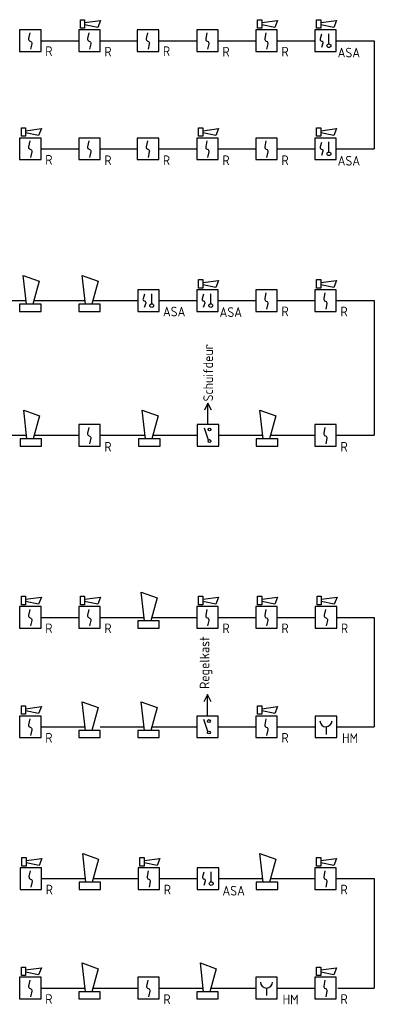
# Model space of a CAD drawing. Header units: millimetres. Extents: x 858 to 72966, y -1876 to 43982.
# Tile 4 of 5: x 32768 to 39376, y 20568 to 38883. Entities that reach past the tile are written whole.
import ezdxf
from ezdxf.enums import TextEntityAlignment as Align

# ---------------------------------------------------------------- set-up
doc = ezdxf.new("R2010")
doc.units = ezdxf.units.MM
doc.header["$LTSCALE"] = 100
doc.layers.add('EL6511--', color=3, linetype='Continuous')
doc.styles.add('STABICAD-018', font='ISOCP.SHX', dxfattribs={"height": 180})

# ---------------------------------------------------------------- blocks, each defined once
blk = doc.blocks.new('VB655IS2')
at = {"color": 0, "linetype": 'Continuous'}
blk.add_lwpolyline([(-1.67, 2.33), (-1.67, 3.91), (-0.89, 3.91), (-0.89, 2.33)], close=True, dxfattribs=at)
blk.add_lwpolyline([(-0.89, 3.37), (2.06, 3.76), (1.54, 2.45), (-0.89, 2.95)], dxfattribs=at)
blk = doc.blocks.new('*U30')
at = {"color": 0, "linetype": 'Continuous'}
for p, q in [((-2, 2), (-2, -2)), ((2, 2), (-2, 2)), ((2, -2), (2, 2)), ((-2, -2), (2, -2))]:
    blk.add_line(p, q, dxfattribs=at)
blk.add_lwpolyline([(-0.12, 1.47), (-0.34, 0.38, 0.399092), (-0.04, -0.09, -0.403068), (0.25, -0.56), (0.02, -1.6)], format="xyb", dxfattribs=at)
at = {"color": 0, "linetype": 'Continuous', "lineweight": 100}
blk.add_blockref('VB655IS2', (0, 0), dxfattribs=at)
at = {"color": 0, "linetype": 'Continuous', "style": 'STABICAD-018'}
for tag, p in [('CODING1', (-1.22, 12.19)), ('CODING2', (-0.95, 9.73)), ('ARTICLECODE', (0.78, 6.96)), ('FIREPROTECTION_PANEL', (0.78, 4.65)), ('FIREPROTECTION_ZONE', (0.05, 2.88)), ('FIREPROTECTION_HARDWARENUMBER', (5.42, -4.4))]:
    blk.add_attdef(tag, text='', height=1.8, dxfattribs=at).set_placement(p, align=Align.MIDDLE)
blk.add_attdef('TEXT1', (3.46, -3.38), '', height=1.8, dxfattribs=at)
blk = doc.blocks.new('VB654ASG')
at = {"color": 0, "linetype": 'Continuous'}
blk.add_lwpolyline([(-0.74, 2.33), (-1.33, 7.67), (1.62, 6.6), (0.44, 2.33)], dxfattribs=at)
blk.add_lwpolyline([(2, 1), (2, 2.33), (-2, 2.33), (-2, 1)], close=True, dxfattribs=at)
at = {"color": 0, "linetype": 'Continuous', "style": 'STABICAD-018'}
for tag, p in [('CODING1', (4.74, 13.37)), ('CODING2', (5.02, 10.91)), ('ARTICLECODE', (6.53, 8.71)), ('FIREPROTECTION_PANEL', (6.53, 6.4)), ('FIREPROTECTION_ZONE', (6.01, 4.06)), ('FIREPROTECTION_HARDWARENUMBER', (13.57, -0.71))]:
    blk.add_attdef(tag, text='', height=1.8, dxfattribs=at).set_placement(p, align=Align.MIDDLE)
blk = doc.blocks.new('VB653HAM')
at = {"color": 0, "linetype": 'Continuous'}
for p, q in [((-2, 5), (-2, 1)), ((2, 5), (-2, 5)), ((2, 1), (2, 5)), ((0, 3), (0, 1.59)), ((-2, 1), (2, 1))]:
    blk.add_line(p, q, dxfattribs=at)
for major_axis, ratio, start_param, end_param in [((-0.795, 0.795), 0.999959, 0.785419, 2.356174), ((0.819, 0.819), 0.942311, 3.956683, 5.468095)]:
    blk.add_ellipse((0, 4.12), major_axis=major_axis, ratio=ratio, start_param=start_param, end_param=end_param, dxfattribs=at)
at = {"color": 0, "linetype": 'Continuous', "style": 'STABICAD-018'}
for tag, p in [('CODING1', (-0.94, 16.07)), ('CODING2', (-0.67, 13.61)), ('ARTICLECODE', (0.81, 11.29)), ('FIREPROTECTION_PANEL', (0.81, 8.98)), ('FIREPROTECTION_ZONE', (0.33, 6.76)), ('FIREPROTECTION_HARDWARENUMBER', (8.6, 4.46))]:
    blk.add_attdef(tag, text='', height=1.8, dxfattribs=at).set_placement(p, align=Align.MIDDLE)
blk.add_attdef('TEXT1', (2.86, 0.02), '', height=1.8, dxfattribs=at)
blk = doc.blocks.new('VB654UEH')
at = {"color": 0, "linetype": 'Continuous'}
for p, q in [((-2, 5), (-2, 1)), ((2, 5), (-2, 5)), ((-0.88, 2.92), (1.33, 3.67)), ((2, 1), (2, 5)), ((6, 3), (4.67, 3.67)), ((2, 3), (6, 3)), ((4.67, 2.33), (6, 3)), ((-2, 1), (2, 1))]:
    blk.add_line(p, q, dxfattribs=at)
for centre in [(-1.07, 2.73), (1.07, 2.73)]:
    blk.add_circle(centre, 0.267, dxfattribs=at)
at = {"color": 0, "linetype": 'Continuous', "style": 'STABICAD-018'}
for tag, p in [('CODING1', (-0.47, 15.78)), ('CODING2', (-0.2, 13.32)), ('ARTICLECODE', (1.45, 11.06)), ('FIREPROTECTION_PANEL', (1.45, 8.74)), ('FIREPROTECTION_ZONE', (0.8, 6.48)), ('FIREPROTECTION_HARDWARENUMBER', (8.08, 0.39))]:
    blk.add_attdef(tag, text='', height=1.8, dxfattribs=at).set_placement(p, align=Align.MIDDLE)
blk = doc.blocks.new('*U33')
at = {"color": 0, "linetype": 'Continuous'}
for p, q in [((-2, 2), (-2, -2)), ((2, 2), (-2, 2)), ((2, -2), (2, 2)), ((0.61, -0.6), (0.61, 1.27)), ((-2, -2), (2, -2))]:
    blk.add_line(p, q, dxfattribs=at)
blk.add_lwpolyline([(-0.75, 1.19), (-1.01, 0.35, 0.457698), (-0.76, -0.06, -0.462378), (-0.51, -0.46), (-0.78, -1.27)], format="xyb", dxfattribs=at)
blk.add_ellipse((0.61, -0.93), major_axis=(0.367, 0), ratio=0.909091, dxfattribs=at)
blk.add_blockref('VB655IS2', (0, 0), dxfattribs=at)
at = {"color": 0, "linetype": 'Continuous', "style": 'STABICAD-018'}
for tag, p in [('CODING1', (0.43, 11.73)), ('CODING2', (0.71, 9.27)), ('ARTICLECODE', (2.21, 7.03)), ('FIREPROTECTION_PANEL', (2.21, 4.72)), ('FIREPROTECTION_ZONE', (1.7, 2.42)), ('FIREPROTECTION_HARDWARENUMBER', (13.46, 0.27))]:
    blk.add_attdef(tag, text='', height=1.8, dxfattribs=at).set_placement(p, align=Align.MIDDLE)
blk.add_attdef('TEXT1', (3.53, -3.38), '', height=1.8, dxfattribs=at)
blk = doc.blocks.new('VB653ORM')
at = {"color": 0, "linetype": 'Continuous'}
for p, q in [((-2, 2), (-2, -2)), ((2, 2), (-2, 2)), ((2, -2), (2, 2)), ((-2, -2), (2, -2))]:
    blk.add_line(p, q, dxfattribs=at)
blk.add_lwpolyline([(-0.12, 1.47), (-0.34, 0.38, 0.399092), (-0.04, -0.09, -0.403068), (0.25, -0.56), (0.02, -1.6)], format="xyb", dxfattribs=at)
at = {"color": 0, "linetype": 'Continuous', "style": 'STABICAD-018'}
for tag, p in [('CODING1', (-1.22, 12.19)), ('CODING2', (-0.95, 9.73)), ('ARTICLECODE', (0.78, 6.96)), ('FIREPROTECTION_PANEL', (0.78, 4.65)), ('FIREPROTECTION_ZONE', (0.05, 2.88)), ('FIREPROTECTION_HARDWARENUMBER', (5.42, -4.4))]:
    blk.add_attdef(tag, text='', height=1.8, dxfattribs=at).set_placement(p, align=Align.MIDDLE)
blk.add_attdef('TEXT1', (3.46, -3.38), '', height=1.8, dxfattribs=at)
blk = doc.blocks.new('VB653MSM')
at = {"color": 0, "linetype": 'Continuous'}
for p, q in [((-2, 2), (-2, -2)), ((2, 2), (-2, 2)), ((2, -2), (2, 2)), ((0.61, -0.6), (0.61, 1.27)), ((-2, -2), (2, -2))]:
    blk.add_line(p, q, dxfattribs=at)
blk.add_lwpolyline([(-0.75, 1.19), (-1.01, 0.35, 0.457698), (-0.76, -0.06, -0.462378), (-0.51, -0.46), (-0.78, -1.27)], format="xyb", dxfattribs=at)
blk.add_ellipse((0.61, -0.93), major_axis=(0.367, 0), ratio=0.909091, dxfattribs=at)
at = {"color": 0, "linetype": 'Continuous', "style": 'STABICAD-018'}
for tag, p in [('CODING1', (0.43, 11.73)), ('CODING2', (0.71, 9.27)), ('ARTICLECODE', (2.21, 7.03)), ('FIREPROTECTION_PANEL', (2.21, 4.72)), ('FIREPROTECTION_ZONE', (1.7, 2.42)), ('FIREPROTECTION_HARDWARENUMBER', (13.46, 0.27))]:
    blk.add_attdef(tag, text='', height=1.8, dxfattribs=at).set_placement(p, align=Align.MIDDLE)
blk.add_attdef('TEXT1', (3.53, -3.38), '', height=1.8, dxfattribs=at)
blk = doc.blocks.new('*U125')
at = {"color": 0, "linetype": 'Continuous'}
for p, q in [((-2, 2), (-2, -2)), ((2, 2), (-2, 2)), ((2, -2), (2, 2)), ((-2, -2), (2, -2))]:
    blk.add_line(p, q, dxfattribs=at)
blk.add_lwpolyline([(-0.12, 1.47), (-0.34, 0.38, 0.399092), (-0.04, -0.09, -0.403068), (0.25, -0.56), (0.02, -1.6)], format="xyb", dxfattribs=at)
at = {"color": 0, "linetype": 'Continuous', "lineweight": 100}
blk.add_blockref('VB655IS2', (0, 0), dxfattribs=at)
at = {"color": 0, "linetype": 'Continuous', "style": 'STABICAD-018'}
for tag, p in [('CODING1', (-1.22, 12.19)), ('CODING2', (-0.95, 9.73)), ('ARTICLECODE', (0.78, 6.96)), ('FIREPROTECTION_PANEL', (0.78, 4.65)), ('FIREPROTECTION_ZONE', (0.05, 2.88)), ('FIREPROTECTION_HARDWARENUMBER', (5.42, -4.4))]:
    blk.add_attdef(tag, text='', height=1.8, dxfattribs=at).set_placement(p, align=Align.MIDDLE)
blk.add_attdef('TEXT1', (3.46, -3.38), '', height=1.8, dxfattribs=at)
blk = doc.blocks.new('*U126')
at = {"color": 0, "linetype": 'Continuous'}
for p, q in [((-2, 2), (-2, -2)), ((2, 2), (-2, 2)), ((2, -2), (2, 2)), ((-2, -2), (2, -2))]:
    blk.add_line(p, q, dxfattribs=at)
blk.add_lwpolyline([(-0.12, 1.47), (-0.34, 0.38, 0.399092), (-0.04, -0.09, -0.403068), (0.25, -0.56), (0.02, -1.6)], format="xyb", dxfattribs=at)
at = {"color": 0, "linetype": 'Continuous', "lineweight": 100}
blk.add_blockref('VB655IS2', (0, 0), dxfattribs=at)
at = {"color": 0, "linetype": 'Continuous', "style": 'STABICAD-018'}
for tag, p in [('CODING1', (-1.22, 12.19)), ('CODING2', (-0.95, 9.73)), ('ARTICLECODE', (0.78, 6.96)), ('FIREPROTECTION_PANEL', (0.78, 4.65)), ('FIREPROTECTION_ZONE', (0.05, 2.88)), ('FIREPROTECTION_HARDWARENUMBER', (5.42, -4.4))]:
    blk.add_attdef(tag, text='', height=1.8, dxfattribs=at).set_placement(p, align=Align.MIDDLE)
blk.add_attdef('TEXT1', (3.46, -3.38), '', height=1.8, dxfattribs=at)
blk = doc.blocks.new('*U127')
at = {"color": 0, "linetype": 'Continuous'}
for p, q in [((-2, 2), (-2, -2)), ((2, 2), (-2, 2)), ((2, -2), (2, 2)), ((-2, -2), (2, -2))]:
    blk.add_line(p, q, dxfattribs=at)
blk.add_lwpolyline([(-0.12, 1.47), (-0.34, 0.38, 0.399092), (-0.04, -0.09, -0.403068), (0.25, -0.56), (0.02, -1.6)], format="xyb", dxfattribs=at)
at = {"color": 0, "linetype": 'Continuous', "lineweight": 100}
blk.add_blockref('VB655IS2', (0, 0), dxfattribs=at)
at = {"color": 0, "linetype": 'Continuous', "style": 'STABICAD-018'}
for tag, p in [('CODING1', (-1.22, 12.19)), ('CODING2', (-0.95, 9.73)), ('ARTICLECODE', (0.78, 6.96)), ('FIREPROTECTION_PANEL', (0.78, 4.65)), ('FIREPROTECTION_ZONE', (0.05, 2.88)), ('FIREPROTECTION_HARDWARENUMBER', (5.42, -4.4))]:
    blk.add_attdef(tag, text='', height=1.8, dxfattribs=at).set_placement(p, align=Align.MIDDLE)
blk.add_attdef('TEXT1', (3.46, -3.38), '', height=1.8, dxfattribs=at)
blk = doc.blocks.new('*U128')
at = {"color": 0, "linetype": 'Continuous'}
for p, q in [((-2, 2), (-2, -2)), ((2, 2), (-2, 2)), ((2, -2), (2, 2)), ((-2, -2), (2, -2))]:
    blk.add_line(p, q, dxfattribs=at)
blk.add_lwpolyline([(-0.12, 1.47), (-0.34, 0.38, 0.399092), (-0.04, -0.09, -0.403068), (0.25, -0.56), (0.02, -1.6)], format="xyb", dxfattribs=at)
at = {"color": 0, "linetype": 'Continuous', "lineweight": 100}
blk.add_blockref('VB655IS2', (0, 0), dxfattribs=at)
at = {"color": 0, "linetype": 'Continuous', "style": 'STABICAD-018'}
for tag, p in [('CODING1', (-1.22, 12.19)), ('CODING2', (-0.95, 9.73)), ('ARTICLECODE', (0.78, 6.96)), ('FIREPROTECTION_PANEL', (0.78, 4.65)), ('FIREPROTECTION_ZONE', (0.05, 2.88)), ('FIREPROTECTION_HARDWARENUMBER', (5.42, -4.4))]:
    blk.add_attdef(tag, text='', height=1.8, dxfattribs=at).set_placement(p, align=Align.MIDDLE)
blk.add_attdef('TEXT1', (3.46, -3.38), '', height=1.8, dxfattribs=at)
blk = doc.blocks.new('*U131')
at = {"color": 0, "linetype": 'Continuous'}
for p, q in [((-2, 2), (-2, -2)), ((2, 2), (-2, 2)), ((2, -2), (2, 2)), ((-2, -2), (2, -2))]:
    blk.add_line(p, q, dxfattribs=at)
blk.add_lwpolyline([(-0.12, 1.47), (-0.34, 0.38, 0.399092), (-0.04, -0.09, -0.403068), (0.25, -0.56), (0.02, -1.6)], format="xyb", dxfattribs=at)
at = {"color": 0, "linetype": 'Continuous', "lineweight": 100}
blk.add_blockref('VB655IS2', (0, 0), dxfattribs=at)
at = {"color": 0, "linetype": 'Continuous', "style": 'STABICAD-018'}
for tag, p in [('CODING1', (-1.22, 12.19)), ('CODING2', (-0.95, 9.73)), ('ARTICLECODE', (0.78, 6.96)), ('FIREPROTECTION_PANEL', (0.78, 4.65)), ('FIREPROTECTION_ZONE', (0.05, 2.88)), ('FIREPROTECTION_HARDWARENUMBER', (5.42, -4.4))]:
    blk.add_attdef(tag, text='', height=1.8, dxfattribs=at).set_placement(p, align=Align.MIDDLE)
blk.add_attdef('TEXT1', (3.46, -3.38), '', height=1.8, dxfattribs=at)

msp = doc.modelspace()

# ---------------------------------------------------------------- linework, layer by layer
at = {"layer": 'EL6511--', "color": 1}
for points in [[(33168, 38492), (33868, 38492)], [(34268, 38492), (34968, 38492)], [(34268, 38492), (34968, 38492)], [(35368, 38492), (36068, 38492)], [(36468, 38492), (37168, 38492)], [(36468, 38492), (37168, 38492)], [(37568, 38492), (38268, 38492)], [(37568, 38492), (38268, 38492)], [(38668, 38492), (39376, 38492)], [(39376, 38492), (39376, 36481)], [(33159, 36481), (33859, 36481)], [(34259, 36481), (34968, 36481)], [(35368, 36481), (36068, 36481)], [(35376, 36481), (36076, 36481)], [(36468, 36481), (37168, 36481)], [(37568, 36481), (38268, 36481)], [(38676, 36481), (39376, 36481)], [(32068, 33657), (32886, 33657)], [(33030, 33657), (33986, 33657)], [(34130, 33657), (34968, 33657)], [(35368, 33657), (36068, 33657)], [(36468, 33657), (37168, 33657)], [(37568, 33657), (38268, 33657)], [(38668, 33657), (39376, 33657)], [(39376, 33657), (39376, 31152)], [(32077, 31152), (32895, 31152)], [(33039, 31152), (33868, 31152)], [(34268, 31152), (35104, 31152)], [(35248, 31152), (36077, 31152)], [(36477, 31152), (37295, 31152)], [(37439, 31152), (38268, 31152)], [(38668, 31152), (39376, 31152)], [(33168, 27766), (33868, 27766)], [(34268, 27766), (35086, 27766)], [(35230, 27766), (36068, 27766)], [(36468, 27766), (37168, 27766)], [(37568, 27766), (38276, 27766)], [(38676, 27766), (39376, 27766)], [(39376, 27766), (39376, 25730)], [(33168, 25730), (33986, 25730)], [(34268, 25730), (35086, 25730)], [(35230, 25730), (36068, 25730)], [(36468, 25730), (37168, 25730)], [(37568, 25730), (38276, 25730)], [(38676, 25730), (39376, 25730)], [(33168, 22906), (33986, 22906)], [(34130, 22906), (34968, 22906)], [(35368, 22906), (36068, 22906)], [(36468, 22906), (37295, 22906)], [(37439, 22906), (38276, 22906)], [(38676, 22906), (39376, 22906)], [(39376, 22906), (39376, 20870)], [(33168, 20870), (33986, 20870)], [(34130, 20870), (34968, 20870)], [(35368, 20870), (36186, 20870)], [(36330, 20870), (37168, 20870)], [(37568, 20870), (38268, 20870)], [(38698, 20870), (39376, 20870)]]:
    msp.add_lwpolyline(points, dxfattribs=at)

# ---------------------------------------------------------------- block references
at = {"layer": 'EL6511--', "ltscale": 10}
ref = msp.add_blockref('*U30', (34068, 38492), dxfattribs=dict(at, xscale=100, yscale=100, zscale=100))
ref.add_attrib('TEXT1', 'R', (34346, 38198), dxfattribs={"layer": '0', "color": 1, "linetype": 'Continuous', "height": 180, "style": 'STABICAD-018'})
ref = msp.add_blockref('*U30', (37368, 38492), dxfattribs=dict(at, xscale=100, yscale=100, zscale=100))
ref.add_attrib('TEXT1', 'R', (37646, 38198), dxfattribs={"layer": '0', "color": 1, "linetype": 'Continuous', "height": 180, "style": 'STABICAD-018'})
at = {"layer": 'EL6511--', "linetype": 'Continuous'}
ref = msp.add_blockref('*U33', (38468, 38492), dxfattribs=dict(at, xscale=100, yscale=100, zscale=100))
ref.add_attrib('TEXT1', 'ASA', dxfattribs={"layer": '0', "color": 1, "linetype": 'Continuous', "height": 180, "style": 'STABICAD-018'}).set_placement((38902, 38270), align=Align.MIDDLE)
at = {"layer": 'EL6511--', "linetype": 'Continuous', "lineweight": 100}
ref = msp.add_blockref('VB653ORM', (32968, 38492), dxfattribs=dict(at, xscale=100, yscale=100, zscale=100))
ref.add_attrib('TEXT1', 'R', (33246, 38207), dxfattribs={"layer": '0', "color": 1, "linetype": 'Continuous', "lineweight": 100, "height": 180, "style": 'STABICAD-018'})
ref = msp.add_blockref('VB653ORM', (35159, 38492), dxfattribs=dict(at, xscale=100, yscale=100, zscale=100))
ref.add_attrib('TEXT1', 'R', (35437, 38207), dxfattribs={"layer": '0', "color": 1, "linetype": 'Continuous', "lineweight": 100, "height": 180, "style": 'STABICAD-018'})
ref = msp.add_blockref('VB653ORM', (36268, 38492), dxfattribs=dict(at, xscale=100, yscale=100, zscale=100))
ref.add_attrib('TEXT1', 'R', (36546, 38197), dxfattribs={"layer": '0', "color": 1, "linetype": 'Continuous', "lineweight": 100, "height": 180, "style": 'STABICAD-018'})
at = {"layer": 'EL6511--', "ltscale": 10}
ref = msp.add_blockref('*U30', (32968, 36481), dxfattribs=dict(at, xscale=100, yscale=100, zscale=100))
ref.add_attrib('TEXT1', 'R', (33246, 36187), dxfattribs={"layer": '0', "color": 1, "linetype": 'Continuous', "height": 180, "style": 'STABICAD-018'})
ref = msp.add_blockref('*U30', (36268, 36481), dxfattribs=dict(at, xscale=100, yscale=100, zscale=100))
ref.add_attrib('TEXT1', 'R', (36546, 36178), dxfattribs={"layer": '0', "color": 1, "linetype": 'Continuous', "height": 180, "style": 'STABICAD-018'})
at = {"layer": 'EL6511--', "linetype": 'Continuous'}
ref = msp.add_blockref('*U33', (38468, 36481), dxfattribs=dict(at, xscale=100, yscale=100, zscale=100))
ref.add_attrib('TEXT1', 'ASA', dxfattribs={"layer": '0', "color": 1, "linetype": 'Continuous', "height": 180, "style": 'STABICAD-018'}).set_placement((38902, 36259), align=Align.MIDDLE)
at = {"layer": 'EL6511--', "linetype": 'Continuous', "lineweight": 100}
ref = msp.add_blockref('VB653ORM', (34068, 36481), dxfattribs=dict(at, xscale=100, yscale=100, zscale=100))
ref.add_attrib('TEXT1', 'R', (34346, 36178), dxfattribs={"layer": '0', "color": 1, "linetype": 'Continuous', "lineweight": 100, "height": 180, "style": 'STABICAD-018'})
ref = msp.add_blockref('VB653ORM', (35159, 36481), dxfattribs=dict(at, xscale=100, yscale=100, zscale=100))
ref.add_attrib('TEXT1', 'R', (35437, 36178), dxfattribs={"layer": '0', "color": 1, "linetype": 'Continuous', "lineweight": 100, "height": 180, "style": 'STABICAD-018'})
ref = msp.add_blockref('VB653ORM', (37368, 36481), dxfattribs=dict(at, xscale=100, yscale=100, zscale=100))
ref.add_attrib('TEXT1', 'R', (37646, 36178), dxfattribs={"layer": '0', "color": 1, "linetype": 'Continuous', "lineweight": 100, "height": 180, "style": 'STABICAD-018'})
at = {"layer": 'EL6511--', "xscale": 100, "yscale": 100, "zscale": 100}
for p in [(32968, 33357), (34068, 33357), (32977, 30852), (35185, 30852), (37377, 30852), (35168, 27466), (34068, 25430), (35168, 25430), (34076, 22606), (37376, 22606), (34068, 20570), (36268, 20570)]:
    msp.add_blockref('VB654ASG', p, dxfattribs=at)
at = {"layer": 'EL6511--', "linetype": 'Continuous'}
ref = msp.add_blockref('*U33', (36268, 33657), dxfattribs=dict(at, xscale=100, yscale=100, zscale=100))
ref.add_attrib('TEXT1', 'ASA', dxfattribs={"layer": '0', "color": 1, "linetype": 'Continuous', "height": 180, "style": 'STABICAD-018'}).set_placement((36702, 33443), align=Align.MIDDLE)
at = {"layer": 'EL6511--', "ltscale": 10}
ref = msp.add_blockref('*U30', (38468, 33657), dxfattribs=dict(at, xscale=100, yscale=100, zscale=100))
ref.add_attrib('TEXT1', 'R', (38746, 33363), dxfattribs={"layer": '0', "color": 1, "linetype": 'Continuous', "height": 180, "style": 'STABICAD-018'})
at = {"layer": 'EL6511--', "linetype": 'Continuous'}
ref = msp.add_blockref('VB653MSM', (35168, 33657), dxfattribs=dict(at, xscale=100, yscale=100, zscale=100))
ref.add_attrib('TEXT1', 'ASA', dxfattribs={"layer": '0', "color": 1, "linetype": 'Continuous', "height": 180, "style": 'STABICAD-018'}).set_placement((35646, 33453), align=Align.MIDDLE)
at = {"layer": 'EL6511--', "linetype": 'Continuous', "lineweight": 100}
ref = msp.add_blockref('VB653ORM', (37368, 33657), dxfattribs=dict(at, xscale=100, yscale=100, zscale=100))
ref.add_attrib('TEXT1', 'R', (37646, 33367), dxfattribs={"layer": '0', "color": 1, "linetype": 'Continuous', "lineweight": 100, "height": 180, "style": 'STABICAD-018'})
ref = msp.add_blockref('VB654UEH', (36577, 31152), dxfattribs=dict(at, xscale=100, yscale=100, zscale=100, rotation=90))
ref.add_attrib('ARTICLECODE', 'Schuifdeur', dxfattribs={"layer": '0', "color": 1, "linetype": 'Continuous', "lineweight": 100, "height": 180, "rotation": 90, "style": 'STABICAD-018'}).set_placement((36280, 32315), align=Align.MIDDLE)
ref = msp.add_blockref('VB653ORM', (34068, 31152), dxfattribs=dict(at, xscale=100, yscale=100, zscale=100))
ref.add_attrib('TEXT1', 'R', (34346, 30849), dxfattribs={"layer": '0', "color": 1, "linetype": 'Continuous', "lineweight": 100, "height": 180, "style": 'STABICAD-018'})
ref = msp.add_blockref('VB653ORM', (38468, 31152), dxfattribs=dict(at, xscale=100, yscale=100, zscale=100))
ref.add_attrib('TEXT1', 'R', (38746, 30849), dxfattribs={"layer": '0', "color": 1, "linetype": 'Continuous', "lineweight": 100, "height": 180, "style": 'STABICAD-018'})
at = {"layer": 'EL6511--', "ltscale": 10}
ref = msp.add_blockref('*U30', (32968, 27766), dxfattribs=dict(at, xscale=100, yscale=100, zscale=100))
ref.add_attrib('TEXT1', 'R', (33246, 27472), dxfattribs={"layer": '0', "color": 1, "linetype": 'Continuous', "height": 180, "style": 'STABICAD-018'})
ref = msp.add_blockref('*U30', (34068, 27766), dxfattribs=dict(at, xscale=100, yscale=100, zscale=100))
ref.add_attrib('TEXT1', 'R', (34346, 27472), dxfattribs={"layer": '0', "color": 1, "linetype": 'Continuous', "height": 180, "style": 'STABICAD-018'})
ref = msp.add_blockref('*U30', (36268, 27766), dxfattribs=dict(at, xscale=100, yscale=100, zscale=100))
ref.add_attrib('TEXT1', 'R', (36546, 27472), dxfattribs={"layer": '0', "color": 1, "linetype": 'Continuous', "height": 180, "style": 'STABICAD-018'})
ref = msp.add_blockref('*U30', (37368, 27766), dxfattribs=dict(at, xscale=100, yscale=100, zscale=100))
ref.add_attrib('TEXT1', 'R', (37646, 27472), dxfattribs={"layer": '0', "color": 1, "linetype": 'Continuous', "height": 180, "style": 'STABICAD-018'})
ref = msp.add_blockref('*U30', (38476, 27766), dxfattribs=dict(at, xscale=100, yscale=100, zscale=100))
ref.add_attrib('TEXT1', 'R', (38754, 27472), dxfattribs={"layer": '0', "color": 1, "linetype": 'Continuous', "height": 180, "style": 'STABICAD-018'})
at = {"layer": 'EL6511--'}
ref = msp.add_blockref('VB654UEH', (36568, 25730), dxfattribs=dict(at, xscale=100, yscale=100, zscale=100, rotation=90))
ref.add_attrib('CODING1', 'Regelkast', dxfattribs={"layer": '0', "color": 1, "linetype": 'Continuous', "height": 180, "rotation": 90, "style": 'STABICAD-018'}).set_placement((36240, 26923), align=Align.MIDDLE)
at = {"layer": 'EL6511--', "ltscale": 10}
ref = msp.add_blockref('*U30', (32968, 25730), dxfattribs=dict(at, xscale=100, yscale=100, zscale=100))
ref.add_attrib('TEXT1', 'R', (33246, 25436), dxfattribs={"layer": '0', "color": 1, "linetype": 'Continuous', "height": 180, "style": 'STABICAD-018'})
ref = msp.add_blockref('*U30', (37368, 25730), dxfattribs=dict(at, xscale=100, yscale=100, zscale=100))
ref.add_attrib('TEXT1', 'R', (37646, 25436), dxfattribs={"layer": '0', "color": 1, "linetype": 'Continuous', "height": 180, "style": 'STABICAD-018'})
at = {"layer": 'EL6511--', "linetype": 'Continuous', "lineweight": 100}
ref = msp.add_blockref('VB653HAM', (38476, 25430), dxfattribs=dict(at, xscale=100, yscale=100, zscale=100))
ref.add_attrib('TEXT1', 'HM', (38776, 25428), dxfattribs={"layer": '0', "color": 1, "linetype": 'Continuous', "height": 180, "style": 'STABICAD-018'})
at = {"layer": 'EL6511--', "ltscale": 10}
ref = msp.add_blockref('*U125', (32976, 22906), dxfattribs=dict(at, xscale=100, yscale=100, zscale=100))
ref.add_attrib('TEXT1', 'R', (33254, 22612), dxfattribs={"layer": '0', "color": 1, "linetype": 'Continuous', "height": 180, "style": 'STABICAD-018'})
ref = msp.add_blockref('*U126', (35176, 22906), dxfattribs=dict(at, xscale=100, yscale=100, zscale=100))
ref.add_attrib('TEXT1', 'R', (35454, 22612), dxfattribs={"layer": '0', "color": 1, "linetype": 'Continuous', "height": 180, "style": 'STABICAD-018'})
ref = msp.add_blockref('*U127', (38468, 22906), dxfattribs=dict(at, xscale=100, yscale=100, zscale=100))
ref.add_attrib('TEXT1', 'R', (38746, 22612), dxfattribs={"layer": '0', "color": 1, "linetype": 'Continuous', "height": 180, "style": 'STABICAD-018'})
at = {"layer": 'EL6511--', "linetype": 'Continuous'}
ref = msp.add_blockref('VB653MSM', (36276, 22906), dxfattribs=dict(at, xscale=100, yscale=100, zscale=100))
ref.add_attrib('TEXT1', 'ASA', dxfattribs={"layer": '0', "color": 1, "linetype": 'Continuous', "height": 180, "style": 'STABICAD-018'}).set_placement((36755, 22681), align=Align.MIDDLE)
at = {"layer": 'EL6511--', "ltscale": 10}
ref = msp.add_blockref('*U131', (32968, 20870), dxfattribs=dict(at, xscale=100, yscale=100, zscale=100))
ref.add_attrib('TEXT1', 'R', (33246, 20576), dxfattribs={"layer": '0', "color": 1, "linetype": 'Continuous', "height": 180, "style": 'STABICAD-018'})
ref = msp.add_blockref('*U128', (38468, 20870), dxfattribs=dict(at, xscale=100, yscale=100, zscale=100))
ref.add_attrib('TEXT1', 'R', (38746, 20576), dxfattribs={"layer": '0', "color": 1, "linetype": 'Continuous', "height": 180, "style": 'STABICAD-018'})
at = {"layer": 'EL6511--', "linetype": 'Continuous', "lineweight": 100}
ref = msp.add_blockref('VB653ORM', (35168, 20870), dxfattribs=dict(at, xscale=100, yscale=100, zscale=100))
ref.add_attrib('TEXT1', 'R', (35446, 20573), dxfattribs={"layer": '0', "color": 1, "linetype": 'Continuous', "lineweight": 100, "height": 180, "style": 'STABICAD-018'})
ref = msp.add_blockref('VB653HAM', (37368, 20570), dxfattribs=dict(at, xscale=100, yscale=100, zscale=100))
ref.add_attrib('TEXT1', 'HM', (37668, 20568), dxfattribs={"layer": '0', "color": 1, "linetype": 'Continuous', "height": 180, "style": 'STABICAD-018'})

doc.saveas('drawing.dxf')
